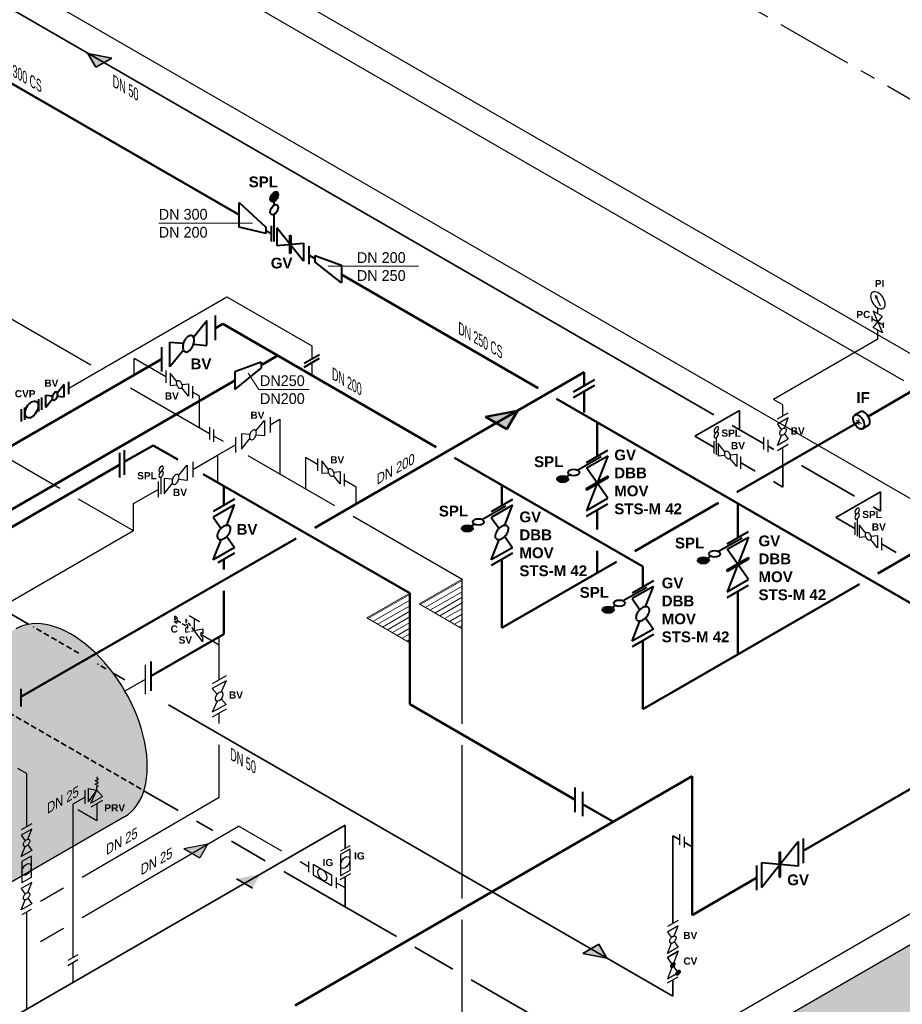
# Model space of a CAD drawing. Header units: millimetres. Extents: x 244 to 2461, y -1517 to 72.
# Tile 20 of 32: x 1655 to 1942, y -1081 to -761. Entities that reach past the tile are written whole.
import ezdxf

# ---------------------------------------------------------------- set-up
doc = ezdxf.new("R2010")
doc.units = ezdxf.units.MM
for name, pattern in [('ACAD_ISO10W100', [18, 12, -3, 0, -3]), ('MITTELLINIE', [2, 1.25, -0.25, 0.25, -0.25]), ('VERDECKT2', [0.1875, 0.125, -0.0625])]:
    doc.linetypes.add(name, pattern=pattern)
for name, color, linetype, lineweight in [('Achsen', 253, 'ACAD_ISO10W100', 15), ('Armatur-Entleerung', 7, 'Continuous', 30), ('Armaturen-Auslagerung', 7, 'Continuous', 40), ('Armaturen-Einlagerung', 7, 'Continuous', 40), ('Auslagerung', 1, 'Continuous', 50), ('Einlagerung', 5, 'Continuous', 50), ('Entleerung', 74, 'Continuous', 35), ('Hilfslinie', 254, 'Continuous', 9), ('Stickstoffsystem', 200, 'Continuous', 25), ('Text', 7, 'Continuous', 18), ('Text groß', 7, 'Continuous', 18)]:
    doc.layers.add(name, color=color, linetype=linetype, lineweight=lineweight)
for name, color, linetype in [('DN 025-', 8, 'Continuous'), ('Druckmesseinrichtung', 2, 'Continuous'), ('effekte', 7, 'Continuous'), ('Filter', 8, 'Continuous'), ('gebäude', 8, 'Continuous'), ('Langsame Befüllung', 40, 'Continuous'), ('Probeentnahme', 1, 'Continuous')]:
    doc.layers.add(name, color=color, linetype=linetype)
doc.styles.add('isotext', font='arial.ttf', dxfattribs={"oblique": 30, "height": 3})

msp = doc.modelspace()

# ---------------------------------------------------------------- hatches: boundary and pattern name
at = {"layer": 'Armaturen-Einlagerung'}
h = msp.add_hatch(color=256, dxfattribs=at)
edge = h.paths.add_edge_path()
edge.add_ellipse((1738.19, -818.76), major_axis=(0.92, 1.59), ratio=0.57735, start_angle=0, end_angle=360)
h = msp.add_hatch(color=256, dxfattribs=at)
edge = h.paths.add_edge_path()
edge.add_ellipse((1831.89, -910.48), major_axis=(-1.83, 0), ratio=0.57735, start_angle=0, end_angle=360)
h = msp.add_hatch(color=256, dxfattribs=at)
edge = h.paths.add_edge_path()
edge.add_ellipse((1800.93, -926.52), major_axis=(-1.83, 0), ratio=0.57735, start_angle=0, end_angle=360)
h = msp.add_hatch(color=256, dxfattribs=at)
edge = h.paths.add_edge_path()
edge.add_ellipse((1877.67, -936.91), major_axis=(-1.83, 0), ratio=0.57735, start_angle=0, end_angle=360)
h = msp.add_hatch(color=256, dxfattribs=at)
edge = h.paths.add_edge_path()
edge.add_ellipse((1846.71, -952.95), major_axis=(-1.83, 0), ratio=0.57735, start_angle=0, end_angle=360)
at = {"layer": 'DN 025-'}
h = msp.add_hatch(color=256, dxfattribs=at)
h.paths.add_polyline_path([(1933.55, -850.84), (1933.98, -851.73), (1934.16, -851.61)])
h.paths.add_polyline_path([(1933.81, -851.83), (1933.98, -851.73), (1933.55, -850.84)])
h = msp.add_hatch(color=74, dxfattribs=at)
h.paths.add_polyline_path([(1716.62, -1029.07), (1708.84, -1030.6), (1711.44, -1032.09)])
h.paths.add_polyline_path([(1716.62, -1029.07), (1716.62, -1029.07), (1711.44, -1032.09), (1714.05, -1033.58)])
at = {"layer": 'effekte'}
h = msp.add_hatch(color=253, dxfattribs=at)
h.set_gradient(color1=(156, 156, 156), rotation=30, tint=1, name='CURVED')
edge = h.paths.add_edge_path()
edge.add_ellipse((1671.87, -989.69), major_axis=(-17.64, 30.55), ratio=0.582653, start_angle=179.9994, end_angle=360)
edge.add_line((1654.24, -959.15), (1611.54, -983.93))
edge.add_line((1611.54, -983.93), (1611.54, -997.37))
edge.add_ellipse((1605.37, -997.37), major_axis=(6.17, 0), ratio=0.57543, start_angle=180, end_angle=360, ccw=False)
edge.add_line((1599.19, -997.37), (1599.19, -990.65))
edge.add_line((1599.19, -990.65), (1548.31, -1020.03))
edge.add_ellipse((1561.48, -1053.43), major_axis=(-18.39, 31.85), ratio=0.554278, start_angle=196.4345, end_angle=344.9374, ccw=False)
edge.add_line((1584.11, -1081.09), (1689.51, -1020.24))
at = {"layer": 'effekte', "true_color": 0xc9c8c0}
h = msp.add_hatch(color=9, dxfattribs=at)
h.paths.add_polyline_path([(2111.24, -1002.83), (2111.24, -965.79), (1769.24, -1163.24), (1769.24, -1190.28), (1649.38, -1259.48), (1649.38, -1232.44), (1622.34, -1248.06), (1622.34, -1234.44), (1619.62, -1233.33), (1619.21, -1232.71), (1617.35, -1231.78), (1615.39, -1231.88), (1614.36, -1231.99), (1611.27, -1230.34), (1609.62, -1229.93), (1607.25, -1229.82), (1604.98, -1229.41), (1602.81, -1228.59), (1597.86, -1229.62), (1594.77, -1229.82), (1590.65, -1227.35), (1588.89, -1224.77), (1585.9, -1223.23), (1583.43, -1223.12), (1579, -1223.12), (1577.66, -1222.61), (1575.9, -1222.51), (1571.45, -1223.17), (1480.59, -1275.62), (1480.59, -1283.28), (1480.59, -1366.93)])
h.paths.add_polyline_path([(1480.59, -1283.28), (1480.59, -1275.62), (1471.93, -1270.62), (1471.93, -1278.28), (1386.47, -1228.94), (1386.47, -1221.29), (1377.81, -1216.29), (1377.81, -1307.6), (1480.59, -1366.93)])
at = {"layer": 'Einlagerung'}
h = msp.add_hatch(color=256, dxfattribs=at)
h.paths.add_polyline_path([(1817.19, -888.29), (1806.8, -890.29), (1810.26, -892.29)])
h.paths.add_polyline_path([(1817.19, -888.29), (1817.19, -888.29), (1810.26, -892.29), (1813.73, -894.29)])
at = {"layer": 'Entleerung'}
h = msp.add_hatch(color=74, dxfattribs=at)
h.paths.add_polyline_path([(1677.65, -772.18), (1685.44, -773.68), (1682.84, -775.18)])
h.paths.add_polyline_path([(1677.65, -772.18), (1677.65, -772.18), (1682.84, -775.18), (1680.25, -776.68)])
h = msp.add_hatch(color=256, dxfattribs=at)
h.paths.add_polyline_path([(1733.66, -1038.9), (1725.87, -1040.44), (1728.48, -1041.93)])
h.paths.add_polyline_path([(1733.66, -1038.9), (1733.66, -1038.9), (1728.48, -1041.93), (1731.08, -1043.42)])
h = msp.add_hatch(color=256, dxfattribs=at)
h.paths.add_polyline_path([(1846.25, -1066.16), (1838.46, -1064.66), (1841.06, -1063.16)])
h.paths.add_polyline_path([(1846.25, -1066.16), (1846.25, -1066.16), (1841.06, -1063.16), (1843.66, -1061.66)])
at = {"layer": 'Hilfslinie', "ltscale": 0.8}
h = msp.add_hatch(dxfattribs=at)
h.set_pattern_fill('ANSI31', color=256, scale=0.5, angle=345, style=0)
h.set_pattern_definition([(30, (-545.4837, -568.5432), (-0.79375, 1.3748153), [])])
h.paths.add_polyline_path([(1799.23, -959.13), (1799.23, -943.05), (1785.3, -951.09)])
h = msp.add_hatch(dxfattribs=at)
h.set_pattern_fill('ANSI31', color=256, scale=0.5, angle=345, style=0)
h.set_pattern_definition([(30, (-562.4606, -573.0926), (-0.79375, 1.3748153), [])])
h.paths.add_polyline_path([(1782.25, -963.68), (1782.25, -947.6), (1768.32, -955.64)])

# ---------------------------------------------------------------- linework, layer by layer
at = {"layer": 'Achsen'}
for p, q in [((1927.28, -891.41), (1929.02, -892.41)), ((1928.15, -890.91), (1928.15, -892.91))]:
    msp.add_line(p, q, dxfattribs=at)
at = {"layer": 'Armatur-Entleerung'}
for p, q in [((1901.79, -890.92), (1905.25, -888.92)), ((1905.25, -890.65), (1901.79, -892.65)), ((1901.79, -892.65), (1903.06, -894.45)), ((1903.99, -893.92), (1905.25, -890.65)), ((1903.99, -895.78), (1905.25, -897.58)), ((1881.09, -898.14), (1881.09, -902.14)), ((1881.85, -897.01), (1881.85, -902.58)), ((1884.67, -901.68), (1882.48, -898.95)), ((1882.48, -898.95), (1882.48, -902.95)), ((1897.17, -896.91), (1897.17, -900.91)), ((1898.56, -897.72), (1898.56, -901.72)), ((1901.79, -899.58), (1903.06, -896.31)), ((1905.25, -897.58), (1901.79, -899.58)), ((1905.25, -899.31), (1901.79, -901.31)), ((1882.48, -902.95), (1884.67, -902.75)), ((1886.28, -902.61), (1888.48, -902.41)), ((1888.48, -906.41), (1886.28, -903.68)), ((1888.48, -902.41), (1888.48, -906.41)), ((1889.74, -903.14), (1889.74, -907.14)), ((1926.86, -924.57), (1926.86, -928.57)), ((1927.62, -923.43), (1927.62, -929.01)), ((1930.45, -928.1), (1928.25, -925.37)), ((1928.25, -925.37), (1928.25, -929.37)), ((1928.25, -929.37), (1930.45, -929.18)), ((1932.06, -929.03), (1934.25, -928.84)), ((1934.25, -932.84), (1932.06, -930.11)), ((1934.25, -928.84), (1934.25, -932.84)), ((1935.52, -929.57), (1935.52, -933.57)), ((1762.74, -1029.65), (1759.74, -1031.38)), ((1762.74, -1030.8), (1759.74, -1032.53)), ((1759.74, -1032.53), (1759.74, -1039.46)), ((1762.74, -1030.8), (1762.74, -1037.72)), ((1762.97, -1038.74), (1759.51, -1040.74)), ((1762.74, -1037.72), (1759.74, -1039.46))]:
    msp.add_line(p, q, dxfattribs=at)
for points in [[(1904.35, -894.01, -0.1593), (1904.53, -894.28, -0.1064), (1904.55, -894.67, -0.0713), (1904.42, -895.13, -0.0576), (1904.15, -895.59, -0.0576), (1903.78, -895.97, -0.0713), (1903.38, -896.23, -0.1064), (1902.99, -896.32, -0.1593), (1902.69, -896.22, -0.1593), (1902.52, -895.96, -0.1064), (1902.49, -895.56, -0.0713), (1902.63, -895.1, -0.0576), (1902.9, -894.65, -0.0576), (1903.26, -894.26, -0.0713), (1903.67, -894, -0.1064), (1904.05, -893.92, -0.1593)], [(1884.94, -901.41, -0.1593), (1885.25, -901.39, -0.1064), (1885.6, -901.56, -0.0713), (1885.94, -901.91, -0.0576), (1886.2, -902.37, -0.0576), (1886.35, -902.88, -0.0713), (1886.37, -903.36, -0.1064), (1886.25, -903.74, -0.1593), (1886.02, -903.95, -0.1593), (1885.7, -903.97, -0.1064), (1885.35, -903.79, -0.0713), (1885.02, -903.45, -0.0576), (1884.76, -902.98, -0.0576), (1884.61, -902.47, -0.0713), (1884.59, -902, -0.1064), (1884.7, -901.62, -0.1593)], [(1930.71, -927.83, -0.1593), (1931.03, -927.81, -0.1064), (1931.38, -927.99, -0.0713), (1931.71, -928.34, -0.0576), (1931.97, -928.8, -0.0576), (1932.12, -929.31, -0.0713), (1932.14, -929.79, -0.1064), (1932.03, -930.16, -0.1593), (1931.79, -930.38, -0.1593), (1931.48, -930.4, -0.1064), (1931.13, -930.22, -0.0713), (1930.79, -929.88, -0.0576), (1930.53, -929.41, -0.0576), (1930.38, -928.9, -0.0713), (1930.36, -928.42, -0.1064), (1930.48, -928.05, -0.1593)]]:
    msp.add_lwpolyline(points, format="xyb", close=True, dxfattribs=at)
at = {"layer": 'Armatur-Entleerung', "extrusion": (0, 0, -1)}
for centre in [(1881.85, -894.44), (1881.85, -896.15), (1927.62, -920.87), (1927.62, -922.58)]:
    msp.add_ellipse(centre, major_axis=(-0.523, -0.907), ratio=0.57735, dxfattribs=at)
at = {"layer": 'Armatur-Entleerung'}
msp.add_ellipse((1761.24, -1035.13), major_axis=(-1.06, -1.84), ratio=0.57735, dxfattribs=at)
at = {"layer": 'Armaturen-Auslagerung'}
for p, q in [((1726.79, -820.67), (1735.45, -828.67)), ((1726.79, -828.67), (1726.79, -820.67)), ((1735.45, -830.67), (1726.79, -828.67)), ((1735.45, -828.67), (1735.45, -830.67)), ((1737.32, -833.25), (1737.32, -828.25)), ((1735.45, -829.67), (1737.32, -830.75)), ((1752.87, -870.08), (1747.87, -872.97)), ((1733.98, -872.49), (1725.32, -875.6)), ((1733.98, -872.49), (1733.98, -874.49)), ((1747.87, -874.13), (1752.87, -871.24)), ((1725.32, -881.37), (1733.98, -874.49)), ((1725.32, -875.6), (1725.32, -881.37)), ((1725.32, -875.6), (1725.32, -881.37)), ((1669.9, -879.79), (1667.71, -882.52)), ((1669.9, -883.79), (1669.9, -879.79)), ((1671.4, -882.92), (1671.4, -878.92)), ((1661.69, -888.53), (1661.69, -884.53)), ((1662.62, -887.99), (1662.62, -883.99)), ((1663.9, -883.25), (1666.1, -883.45)), ((1663.9, -887.25), (1663.9, -883.25)), ((1666.1, -884.52), (1663.9, -887.25)), ((1667.71, -883.59), (1669.9, -883.79)), ((1656.02, -891.8), (1656.02, -887.8)), ((1657.07, -891.2), (1657.07, -887.2)), ((1815.62, -917.1), (1808.69, -921.1)), ((1815.62, -918.94), (1808.69, -922.94)), ((1813.09, -925.47), (1815.62, -918.94)), ((1808.69, -922.94), (1811.23, -926.54)), ((1808.69, -936.79), (1811.23, -930.26)), ((1813.09, -929.19), (1815.62, -932.79)), ((1815.62, -932.79), (1808.69, -936.79)), ((1815.62, -934.62), (1808.69, -938.62)), ((1861.4, -943.53), (1854.47, -947.53)), ((1861.4, -945.36), (1854.47, -949.36)), ((1858.86, -951.9), (1861.4, -945.36)), ((1854.47, -949.36), (1857, -952.97)), ((1854.47, -963.22), (1857, -956.69)), ((1858.86, -955.61), (1861.4, -959.22)), ((1861.4, -959.22), (1854.47, -963.22)), ((1861.4, -961.05), (1854.47, -965.05)), ((1655.78, -978.61), (1655.78, -984.38))]:
    msp.add_line(p, q, dxfattribs=at)
for points in [[(1666.36, -884.79, 0.1593), (1666.68, -884.81, 0.1064), (1667.03, -884.63, 0.0713), (1667.36, -884.29, 0.0576), (1667.62, -883.82, 0.0576), (1667.77, -883.31, 0.0713), (1667.79, -882.84, 0.1064), (1667.68, -882.46, 0.1593), (1667.44, -882.25, 0.1593), (1667.13, -882.23, 0.1064), (1666.78, -882.4, 0.0713), (1666.45, -882.75, 0.0576), (1666.18, -883.21, 0.0576), (1666.03, -883.72, 0.0713), (1666.01, -884.2, 0.1064), (1666.13, -884.58, 0.1593)], [(1813.82, -925.66, -0.1593), (1814.17, -926.18, -0.1064), (1814.21, -926.97, -0.0713), (1813.95, -927.89, -0.0576), (1813.41, -928.8, -0.0576), (1812.67, -929.58, -0.0713), (1811.86, -930.09, -0.1064), (1811.1, -930.26, -0.1593), (1810.49, -930.07, -0.1593), (1810.14, -929.55, -0.1064), (1810.1, -928.76, -0.0713), (1810.37, -927.84, -0.0576), (1810.91, -926.93, -0.0576), (1811.64, -926.15, -0.0713), (1812.45, -925.64, -0.1064), (1813.21, -925.46, -0.1593)], [(1859.59, -952.08, -0.1593), (1859.94, -952.61, -0.1064), (1859.99, -953.4, -0.0713), (1859.72, -954.32, -0.0576), (1859.18, -955.23, -0.0576), (1858.45, -956.01, -0.0713), (1857.64, -956.52, -0.1064), (1856.87, -956.69, -0.1593), (1856.27, -956.5, -0.1593), (1855.92, -955.97, -0.1064), (1855.87, -955.19, -0.0713), (1856.14, -954.27, -0.0576), (1856.68, -953.35, -0.0576), (1857.41, -952.58, -0.0713), (1858.22, -952.07, -0.1064), (1858.99, -951.89, -0.1593)]]:
    msp.add_lwpolyline(points, format="xyb", close=True, dxfattribs=at)
msp.add_ellipse((1659.32, -887.9), major_axis=(1.51, 2.61), ratio=0.57735, dxfattribs=at)
at = {"layer": 'Armaturen-Einlagerung'}
for p, q in [((1738.19, -821.45), (1738.19, -820.26)), ((1738.19, -833.25), (1738.19, -824.45)), ((1747.71, -839.64), (1739.05, -828.86)), ((1739.05, -828.86), (1739.05, -834.64)), ((1743.24, -837.05), (1743.24, -831.28)), ((1743.24, -831.28), (1743.53, -831.45)), ((1743.31, -837.09), (1743.31, -831.32)), ((1743.38, -837.14), (1743.38, -831.36)), ((1743.46, -837.18), (1743.46, -831.4)), ((1743.53, -831.45), (1743.53, -837.22)), ((1739.05, -834.64), (1747.71, -833.86)), ((1747.71, -833.86), (1747.71, -839.64)), ((1749.45, -834.86), (1749.45, -840.64)), ((1743.53, -837.22), (1743.24, -837.05)), ((1751.37, -837.86), (1760.03, -840.97)), ((1751.37, -837.86), (1751.37, -839.86)), ((1760.03, -846.75), (1751.37, -839.86)), ((1760.03, -840.97), (1760.03, -846.75)), ((1719.04, -865.35), (1719.04, -857.35)), ((1716.3, -859.06), (1711.95, -864.47)), ((1716.3, -866.94), (1716.3, -858.94)), ((1704.3, -873.99), (1704.3, -865.99)), ((1704.3, -865.99), (1708.65, -866.38)), ((1711.96, -866.68), (1716.3, -867.06)), ((1701.56, -867.58), (1701.56, -875.58)), ((1708.65, -868.59), (1704.3, -873.99)), ((1835.44, -882.13), (1842.37, -878.13)), ((1835.44, -883.96), (1842.37, -879.96)), ((1928.68, -888.62), (1926.81, -889.7)), ((1931.21, -893.13), (1929.42, -894.17)), ((1687.88, -902), (1687.88, -910)), ((1689.46, -901.09), (1689.46, -909.09)), ((1839.65, -905.07), (1846.58, -901.07)), ((1844.44, -903.24), (1836.81, -907.64)), ((1839.65, -906.9), (1846.58, -902.9)), ((1846.58, -902.9), (1839.65, -920.75)), ((1846.58, -916.75), (1839.65, -906.9)), ((1834.22, -909.14), (1833.19, -909.74)), ((1839.65, -913.6), (1846.58, -909.6)), ((1846.58, -909.71), (1839.65, -913.71)), ((1846.58, -909.83), (1839.65, -913.83)), ((1846.58, -909.94), (1839.65, -913.94)), ((1846.58, -910.06), (1839.65, -914.06)), ((1846.58, -909.6), (1846.58, -910.06)), ((1839.65, -914.06), (1839.65, -913.6)), ((1725.29, -917.08), (1718.37, -921.08)), ((1839.65, -920.75), (1846.58, -916.75)), ((1725.29, -918.91), (1718.37, -922.91)), ((1722.76, -925.44), (1725.29, -918.91)), ((1813.48, -919.28), (1805.85, -923.68)), ((1839.65, -922.59), (1846.58, -918.59)), ((1718.37, -922.91), (1720.9, -926.52)), ((1803.26, -925.18), (1802.23, -925.77)), ((1885.43, -931.49), (1892.35, -927.49)), ((1718.37, -936.77), (1720.9, -930.24)), ((1722.76, -929.16), (1725.29, -932.77)), ((1890.21, -929.67), (1882.59, -934.07)), ((1885.43, -933.33), (1892.35, -929.33)), ((1892.35, -929.33), (1885.43, -947.18)), ((1725.29, -932.77), (1718.37, -936.77)), ((1892.35, -943.18), (1885.43, -933.33)), ((1725.29, -934.6), (1719.88, -937.72)), ((1879.99, -935.57), (1878.96, -936.16)), ((1885.43, -940.02), (1892.35, -936.02)), ((1892.35, -936.14), (1885.43, -940.14)), ((1892.35, -936.25), (1885.43, -940.25)), ((1892.35, -936.37), (1885.43, -940.37)), ((1892.35, -936.48), (1885.43, -940.48)), ((1892.35, -936.02), (1892.35, -936.48)), ((1885.43, -940.48), (1885.43, -940.02)), ((1885.43, -947.18), (1892.35, -943.18)), ((1859.25, -945.71), (1851.63, -950.11)), ((1885.43, -949.01), (1892.35, -945.01)), ((1849.03, -951.6), (1848, -952.2)), ((1698.12, -969.74), (1698.12, -979.34)), ((1835.97, -1018.71), (1835.97, -1010.71)), ((1838.37, -1012.09), (1838.37, -1020.09)), ((1896.5, -1043.2), (1908.5, -1028.27)), ((1908.5, -1028.27), (1908.5, -1036.27)), ((1910.08, -1027.35), (1910.08, -1035.35)), ((1902.3, -1031.85), (1902.7, -1031.62)), ((1902.3, -1031.85), (1902.3, -1039.85)), ((1902.4, -1039.79), (1902.4, -1031.79)), ((1902.5, -1039.73), (1902.5, -1031.73)), ((1902.6, -1039.67), (1902.6, -1031.67)), ((1902.7, -1039.62), (1902.7, -1031.62)), ((1894.91, -1036.11), (1894.91, -1044.11)), ((1896.5, -1035.2), (1896.5, -1043.2)), ((1908.5, -1036.27), (1896.5, -1035.2)), ((1902.3, -1039.85), (1902.7, -1039.62))]:
    msp.add_line(p, q, dxfattribs=at)
for points in [[(1711.41, -863.92, 0.1593), (1710.76, -863.87, 0.1064), (1710.04, -864.24, 0.0713), (1709.36, -864.95, 0.0576), (1708.82, -865.9, 0.0576), (1708.51, -866.95, 0.0713), (1708.47, -867.93, 0.1064), (1708.71, -868.7, 0.1593), (1709.19, -869.14, 0.1593), (1709.84, -869.18, 0.1064), (1710.56, -868.82, 0.0713), (1711.24, -868.11, 0.0576), (1711.78, -867.16, 0.0576), (1712.09, -866.11, 0.0713), (1712.13, -865.13, 0.1064), (1711.89, -864.36, 0.1593)], [(1723.49, -925.63, -0.1593), (1723.84, -926.16, -0.1064), (1723.89, -926.94, -0.0713), (1723.62, -927.86, -0.0576), (1723.08, -928.78, -0.0576), (1722.35, -929.55, -0.0713), (1721.54, -930.07, -0.1064), (1720.77, -930.24, -0.1593), (1720.17, -930.05, -0.1593), (1719.82, -929.52, -0.1064), (1719.77, -928.74, -0.0713), (1720.04, -927.82, -0.0576), (1720.58, -926.9, -0.0576), (1721.31, -926.13, -0.0713), (1722.12, -925.61, -0.1064), (1722.89, -925.44, -0.1593)]]:
    msp.add_lwpolyline(points, format="xyb", close=True, dxfattribs=at)
for centre, major_axis, ratio in [((1738.19, -818.76), (0.92, 1.59), 0.57735), ((1738.19, -822.95), (0.92, 1.59), 0.57735), ((1928.15, -891.91), (1.31, -2.23), 0.573604), ((1835.52, -908.39), (-1.83, 0), 0.57735), ((1831.89, -910.48), (-1.83, 0), 0.57735), ((1804.56, -924.43), (-1.83, 0), 0.57735), ((1800.93, -926.52), (-1.83, 0), 0.57735), ((1881.29, -934.82), (-1.83, 0), 0.57735), ((1877.67, -936.91), (-1.83, 0), 0.57735), ((1850.33, -950.86), (-1.83, 0), 0.57735), ((1846.71, -952.95), (-1.83, 0), 0.57735)]:
    msp.add_ellipse(centre, major_axis=major_axis, ratio=ratio, dxfattribs=at)
msp.add_ellipse((1929.95, -890.87), major_axis=(1.31, -2.23), ratio=0.573604, start_param=6.248229, end_param=9.449833, dxfattribs=at)
at = {"layer": 'Auslagerung'}
for p, q in [((1726.79, -824.67), (1587.26, -744.11)), ((1721.47, -860.08), (1719.04, -861.48)), ((1721.47, -860.08), (1790.76, -900.08)), ((1701.56, -871.58), (1639.2, -907.58)), ((1739.33, -870.39), (1733.98, -873.48)), ((1725.32, -878.48), (1468.39, -1026.82)), ((1796.76, -903.55), (1857.93, -938.87)), ((1812.16, -912.43), (1812.16, -919.1)), ((1857.93, -938.87), (1857.93, -945.53))]:
    msp.add_line(p, q, dxfattribs=at)
at = {"layer": 'DN 025-', "color": 74}
for p, q in [((1563.85, -807.15), (1678.52, -873.35)), ((1692.63, -876.73), (1692.63, -871.3)), ((1702.96, -877.26), (1692.63, -871.3)), ((1691.5, -880.85), (1717.17, -895.67)), ((1713.73, -883.48), (1711.61, -882.26)), ((1713.73, -883.48), (1713.73, -893.68)), ((1736.87, -892.84), (1739.99, -891.04)), ((1740.02, -891.03), (1740.02, -908.86)), ((1718.43, -896.4), (1721.57, -898.21)), ((1719.76, -902.71), (1725.62, -899.33)), ((1729.64, -902.87), (1757.79, -919.12)), ((1752.26, -905.81), (1748.33, -903.54)), ((1748.33, -903.54), (1748.33, -913.74)), ((1764.85, -913.08), (1760.92, -910.81)), ((1764.85, -918.51), (1764.85, -913.08)), ((1763.79, -922.59), (1799.23, -943.05)), ((1799.23, -990.03), (1799.23, -943.05)), ((1799.23, -1046.81), (1799.23, -996.96)), ((1675.71, -1052.92), (1726.57, -1023.34)), ((1740.62, -1031.45), (1726.57, -1023.34)), ((1708.84, -1030.6), (1716.62, -1029.07)), ((1716.62, -1029.07), (1714.05, -1033.58)), ((1708.84, -1030.6), (1714.05, -1033.58)), ((1749.32, -1036.48), (1746.62, -1034.92)), ((1761.24, -1043.36), (1758.32, -1041.67)), ((1799.23, -1099), (1799.23, -1053.74)), ((1662.18, -1060.79), (1669.71, -1056.41))]:
    msp.add_line(p, q, dxfattribs=at)
at = {"layer": 'DN 025-'}
for p, q in [((1935.2, -854.29), (1933.55, -850.84)), ((1936.2, -861.34), (1936.2, -859.63))]:
    msp.add_line(p, q, dxfattribs=at)
at = {"layer": 'DN 025-', "lineweight": -3}
for p, q in [((1702.96, -875.26), (1702.96, -879.26)), ((1706.55, -878.79), (1704.35, -876.06)), ((1704.35, -876.06), (1704.35, -880.06)), ((1704.35, -880.06), (1706.54, -879.87)), ((1708.15, -879.72), (1710.35, -879.53)), ((1710.35, -879.53), (1710.35, -883.53)), ((1710.35, -883.53), (1708.16, -880.8)), ((1711.61, -880.26), (1711.61, -884.26)), ((1732.25, -894.83), (1735, -891.42)), ((1735, -891.42), (1735, -896.42)), ((1736.87, -890.34), (1736.87, -895.34)), ((1717.17, -893.67), (1717.17, -897.67)), ((1718.43, -894.4), (1718.43, -898.4)), ((1727.5, -895.75), (1727.5, -900.75)), ((1730.24, -896), (1727.5, -895.75)), ((1725.62, -896.83), (1725.62, -901.83)), ((1727.5, -900.75), (1730.24, -897.34)), ((1735, -896.42), (1732.26, -896.18)), ((1752.26, -903.81), (1752.26, -907.81)), ((1755.85, -907.34), (1753.65, -904.61)), ((1753.65, -904.61), (1753.65, -908.61)), ((1753.65, -908.61), (1755.85, -908.42)), ((1757.46, -908.27), (1759.65, -908.08)), ((1759.65, -908.08), (1759.65, -912.08)), ((1759.65, -912.08), (1757.46, -909.35)), ((1760.92, -908.8), (1760.92, -912.8)), ((1722.51, -974.46), (1718.06, -977.02)), ((1722.51, -976.02), (1718.06, -978.58)), ((1719.62, -980.39), (1718.06, -978.58)), ((1722.51, -976.02), (1720.95, -979.62)), ((1722.51, -983.73), (1720.95, -981.92)), ((1719.62, -982.69), (1718.06, -986.29)), ((1722.51, -983.73), (1718.06, -986.29)), ((1722.51, -985.29), (1718.06, -987.85)), ((1680.5, -1007.27), (1680.5, -1007.68)), ((1681.02, -1007.95), (1680.5, -1007.68)), ((1677.79, -1015.42), (1677.79, -1011)), ((1677.79, -1011), (1680.49, -1011.63)), ((1679.98, -1008.55), (1681.02, -1007.95)), ((1681.02, -1009.08), (1679.98, -1008.55)), ((1679.98, -1009.68), (1681.02, -1009.08)), ((1681.01, -1010.22), (1679.98, -1009.68)), ((1680.49, -1011.63), (1680.5, -1010.52)), ((1680.5, -1010.52), (1681.01, -1010.22)), ((1676.72, -1016.03), (1676.72, -1011.61)), ((1677.79, -1015.42), (1680.49, -1011.63)), ((1678.57, -1015.87), (1680.49, -1011.63)), ((1678.57, -1015.87), (1682.41, -1013.67)), ((1682.41, -1013.67), (1680.49, -1011.63)), ((1682.4, -1014.9), (1678.57, -1017.1)), ((1659.42, -1022.53), (1655.95, -1024.53)), ((1659.42, -1024.26), (1655.95, -1026.26)), ((1655.95, -1026.26), (1657.22, -1028.06)), ((1658.15, -1027.53), (1659.42, -1024.26)), ((1869.89, -1025.9), (1869.89, -1029.37)), ((1871.39, -1026.77), (1871.39, -1030.23)), ((1655.95, -1033.19), (1657.22, -1029.92)), ((1658.15, -1029.39), (1659.42, -1031.19)), ((1659.42, -1031.19), (1655.95, -1033.19)), ((1659.18, -1033.05), (1656.18, -1034.79)), ((1659.18, -1033.05), (1659.18, -1039.98)), ((1656.18, -1034.79), (1656.18, -1041.71)), ((1749.32, -1034.74), (1749.32, -1038.21)), ((1750.82, -1035.61), (1756.82, -1039.07)), ((1750.82, -1035.61), (1750.82, -1039.07)), ((1750.82, -1039.07), (1756.82, -1042.54)), ((1756.82, -1039.07), (1756.82, -1042.54)), ((1659.42, -1041.58), (1655.95, -1043.58)), ((1659.18, -1039.98), (1656.18, -1041.71)), ((1658.15, -1044.85), (1659.42, -1041.58)), ((1758.32, -1039.94), (1758.32, -1043.4)), ((1655.95, -1043.58), (1657.22, -1045.38)), ((1655.95, -1050.51), (1657.22, -1047.24)), ((1659.42, -1048.51), (1655.95, -1050.51)), ((1658.15, -1046.71), (1659.42, -1048.51)), ((1659.18, -1050.37), (1656.18, -1052.11)), ((1869.47, -1053.91), (1866.01, -1055.91)), ((1869.47, -1055.7), (1866.01, -1057.7)), ((1868.2, -1058.96), (1869.47, -1055.7)), ((1866.01, -1057.7), (1867.27, -1059.5)), ((1866.01, -1064.63), (1867.27, -1061.36)), ((1868.2, -1060.82), (1869.47, -1062.63)), ((1674.34, -1065.08), (1671.09, -1066.95)), ((1869.47, -1063.96), (1866, -1065.96)), ((1869.47, -1062.63), (1866.01, -1064.63)), ((1869.47, -1063.96), (1866.01, -1072.89)), ((1866.01, -1065.96), (1869.47, -1063.96)), ((1671.09, -1068.52), (1674.34, -1066.64)), ((1869.47, -1070.89), (1866.01, -1065.96)), ((1867.1, -1068.52), (1867.1, -1069.04)), ((1867.16, -1068.38), (1867.16, -1069.14)), ((1867.22, -1068.27), (1867.22, -1069.19)), ((1867.28, -1068.18), (1867.28, -1069.21)), ((1867.33, -1068.1), (1867.33, -1069.22)), ((1867.39, -1068.03), (1867.39, -1069.23)), ((1867.45, -1067.96), (1867.45, -1069.22)), ((1867.51, -1067.91), (1867.51, -1069.21)), ((1867.56, -1067.86), (1867.56, -1069.2)), ((1867.62, -1067.81), (1867.62, -1069.18)), ((1867.68, -1067.77), (1867.68, -1069.15)), ((1867.74, -1067.73), (1867.74, -1069.12)), ((1867.8, -1067.7), (1867.8, -1069.08)), ((1867.85, -1067.68), (1867.85, -1069.04)), ((1867.91, -1067.66), (1867.91, -1069)), ((1867.97, -1067.64), (1867.97, -1068.95)), ((1868.03, -1067.63), (1868.03, -1068.89)), ((1868.08, -1067.63), (1868.08, -1068.83)), ((1868.14, -1067.63), (1868.14, -1068.76)), ((1868.2, -1067.64), (1868.2, -1068.68)), ((1868.26, -1067.67), (1868.26, -1068.59)), ((1868.32, -1067.71), (1868.32, -1068.48)), ((1868.37, -1067.78), (1868.37, -1068.34)), ((1866.01, -1072.89), (1869.47, -1070.89)), ((1868.78, -1071.01), (1868.78, -1071.57)), ((1868.83, -1070.87), (1868.83, -1071.64)), ((1868.89, -1070.77), (1868.89, -1071.68)), ((1868.95, -1070.67), (1868.95, -1071.71)), ((1869.01, -1070.59), (1869.01, -1071.72)), ((1869.07, -1070.52), (1869.07, -1071.72)), ((1869.12, -1070.46), (1869.12, -1071.72)), ((1869.18, -1070.4), (1869.18, -1071.71)), ((1869.24, -1070.35), (1869.24, -1071.7)), ((1869.3, -1070.31), (1869.3, -1071.67)), ((1869.35, -1070.27), (1869.35, -1071.65)), ((1869.41, -1070.23), (1869.41, -1071.62)), ((1869.47, -1070.2), (1869.47, -1071.58)), ((1869.53, -1070.17), (1869.53, -1071.54)), ((1869.59, -1070.15), (1869.59, -1071.5)), ((1869.64, -1070.14), (1869.64, -1071.44)), ((1869.7, -1070.13), (1869.7, -1071.39)), ((1869.76, -1070.12), (1869.76, -1071.32)), ((1869.82, -1070.13), (1869.82, -1071.25)), ((1869.87, -1070.14), (1869.87, -1071.17)), ((1869.93, -1070.17), (1869.93, -1071.08)), ((1869.99, -1070.21), (1869.99, -1070.97)), ((1870.05, -1070.28), (1870.05, -1070.81)), ((1866.01, -1074.22), (1869.47, -1072.22))]:
    msp.add_line(p, q, dxfattribs=at)
at = {"layer": 'DN 025-', "color": 7, "lineweight": -3}
for p, q in [((1720.28, -975.74), (1720.29, -961.73)), ((1720.28, -989.97), (1720.28, -986.57)), ((1720.28, -1013.9), (1720.28, -996.9)), ((1675.71, -1039.83), (1720.28, -1013.9)), ((1680.49, -1016), (1680.48, -1021.54)), ((1680.48, -1021.54), (1674.36, -1018.01)), ((1662.18, -1047.7), (1669.71, -1043.32))]:
    msp.add_line(p, q, dxfattribs=at)
at = {"layer": 'DN 025-', "color": 32}
for p, q in [((1657.68, -1006.18), (1654.87, -1004.56)), ((1657.68, -1006.18), (1657.68, -1023.53)), ((1657.68, -1051.24), (1657.68, -1082.8))]:
    msp.add_line(p, q, dxfattribs=at)
at = {"layer": 'DN 025-'}
for points in [[(1933.55, -850.84), (1934.16, -851.61), (1933.81, -851.83), (1933.55, -850.84)], [(1932.88, -861.24), (1935.87, -857.62), (1932.88, -855.9), (1935.87, -862.96), (1932.88, -861.24)], [(1932.55, -859.24), (1932.55, -857.52)]]:
    msp.add_lwpolyline(points, dxfattribs=at)
msp.add_lwpolyline([(1932.55, -858.38), (1936.2, -860.49)], close=True, dxfattribs=at)
at = {"layer": 'DN 025-', "lineweight": -3}
for points in [[(1706.81, -878.52, -0.1593), (1707.13, -878.5, -0.1064), (1707.48, -878.68, -0.0713), (1707.81, -879.03, -0.0576), (1708.07, -879.49, -0.0576), (1708.22, -880, -0.0713), (1708.24, -880.48, -0.1064), (1708.13, -880.85, -0.1593), (1707.89, -881.07, -0.1593), (1707.57, -881.09, -0.1064), (1707.22, -880.91, -0.0713), (1706.89, -880.57, -0.0576), (1706.63, -880.1, -0.0576), (1706.48, -879.59, -0.0713), (1706.46, -879.11, -0.1064), (1706.57, -878.74, -0.1593)], [(1731.93, -894.5, 0.1593), (1731.53, -894.47, 0.1064), (1731.09, -894.69, 0.0713), (1730.68, -895.12, 0.0576), (1730.35, -895.7, 0.0576), (1730.16, -896.34, 0.0713), (1730.14, -896.94, 0.1064), (1730.28, -897.41, 0.1593), (1730.57, -897.68, 0.1593), (1730.97, -897.7, 0.1064), (1731.41, -897.48, 0.0713), (1731.82, -897.05, 0.0576), (1732.15, -896.47, 0.0576), (1732.34, -895.83, 0.0713), (1732.36, -895.23, 0.1064), (1732.22, -894.76, 0.1593)], [(1756.11, -907.07, -0.1593), (1756.43, -907.05, -0.1064), (1756.78, -907.23, -0.0713), (1757.11, -907.58, -0.0576), (1757.37, -908.04, -0.0576), (1757.53, -908.55, -0.0713), (1757.54, -909.03, -0.1064), (1757.43, -909.4, -0.1593), (1757.19, -909.62, -0.1593), (1756.88, -909.64, -0.1064), (1756.53, -909.46, -0.0713), (1756.2, -909.11, -0.0576), (1755.93, -908.65, -0.0576), (1755.78, -908.14, -0.0713), (1755.76, -907.66, -0.1064), (1755.88, -907.29, -0.1593)], [(1868.57, -1059.06, -0.1593), (1868.74, -1059.32, -0.1064), (1868.77, -1059.71, -0.0713), (1868.63, -1060.17, -0.0576), (1868.36, -1060.63, -0.0576), (1868, -1061.02, -0.0713), (1867.59, -1061.28, -0.1064), (1867.21, -1061.36, -0.1593), (1866.91, -1061.27, -0.1593), (1866.73, -1061, -0.1064), (1866.71, -1060.61, -0.0713), (1866.84, -1060.15, -0.0576), (1867.11, -1059.69, -0.0576), (1867.48, -1059.31, -0.0713), (1867.88, -1059.05, -0.1064), (1868.27, -1058.96, -0.1593)], [(1867.18, -1069.16, -0.1593), (1867.07, -1068.99, -0.1064), (1867.05, -1068.73, -0.0713), (1867.14, -1068.42, -0.0576), (1867.32, -1068.11, -0.0576), (1867.56, -1067.86, -0.0713), (1867.83, -1067.69, -0.1064), (1868.09, -1067.63, -0.1593), (1868.29, -1067.69, -0.1593), (1868.41, -1067.87, -0.1064), (1868.42, -1068.13, -0.0713), (1868.33, -1068.43, -0.0576), (1868.15, -1068.74, -0.0576), (1867.91, -1069, -0.0713), (1867.64, -1069.17, -0.1064), (1867.39, -1069.23, -0.1593)], [(1868.86, -1071.66, -0.1593), (1868.74, -1071.48, -0.1064), (1868.73, -1071.22, -0.0713), (1868.82, -1070.92, -0.0576), (1869, -1070.61, -0.0576), (1869.24, -1070.35, -0.0713), (1869.51, -1070.18, -0.1064), (1869.76, -1070.12, -0.1593), (1869.97, -1070.19, -0.1593), (1870.08, -1070.36, -0.1064), (1870.1, -1070.63, -0.0713), (1870.01, -1070.93, -0.0576), (1869.83, -1071.24, -0.0576), (1869.58, -1071.5, -0.0713), (1869.31, -1071.67, -0.1064), (1869.06, -1071.72, -0.1593)]]:
    msp.add_lwpolyline(points, format="xyb", close=True, dxfattribs=at)
at = {"layer": 'DN 025-', "color": 7, "lineweight": -3, "flags": 128}
for points in [[(1676.72, -1013.82), (1672.71, -1016.15), (1672.71, -1066.02)], [(1672.71, -1067.58), (1672.72, -1074.12)]]:
    msp.add_lwpolyline(points, dxfattribs=at)
at = {"layer": 'DN 025-', "lineweight": -3, "flags": 128}
for points in [[(1658.51, -1027.62, -0.1593), (1658.69, -1027.88, -0.1064), (1658.71, -1028.28, -0.0713), (1658.58, -1028.74, -0.0576), (1658.31, -1029.19, -0.0576), (1657.94, -1029.58, -0.0713), (1657.54, -1029.84, -0.1064), (1657.15, -1029.92, -0.1593), (1656.85, -1029.83, -0.1593), (1656.68, -1029.57, -0.1064), (1656.65, -1029.17, -0.0713), (1656.79, -1028.71, -0.0576), (1657.06, -1028.26, -0.0576), (1657.42, -1027.87, -0.0713), (1657.83, -1027.61, -0.1064), (1658.21, -1027.53, -0.1593)], [(1658.51, -1044.94, -0.1593), (1658.69, -1045.2, -0.1064), (1658.71, -1045.6, -0.0713), (1658.58, -1046.06, -0.0576), (1658.31, -1046.52, -0.0576), (1657.94, -1046.9, -0.0713), (1657.54, -1047.16, -0.1064), (1657.15, -1047.25, -0.1593), (1656.85, -1047.15, -0.1593), (1656.68, -1046.89, -0.1064), (1656.65, -1046.49, -0.0713), (1656.79, -1046.03, -0.0576), (1657.06, -1045.58, -0.0576), (1657.42, -1045.19, -0.0713), (1657.83, -1044.93, -0.1064), (1658.21, -1044.85, -0.1593)]]:
    msp.add_lwpolyline(points, format="xyb", close=True, dxfattribs=at)
at = {"layer": 'DN 025-'}
msp.add_ellipse((1934.37, -852.4), major_axis=(1.62, -2.75), ratio=0.573604, dxfattribs=at)
at = {"layer": 'DN 025-', "lineweight": -3}
for centre, major_axis, ratio in [((1720.28, -981.16), (-0.85, -1.47), 0.577382), ((1657.68, -1037.38), (-1.06, -1.84), 0.57735), ((1753.82, -1039.07), (1.06, -1.84), 0.57735)]:
    msp.add_ellipse(centre, major_axis=major_axis, ratio=ratio, dxfattribs=at)
at = {"layer": 'Druckmesseinrichtung', "color": 7, "lineweight": 30}
for p, q in [((1671.4, -880.92), (1722.79, -851.25)), ((1722.79, -851.25), (1750.37, -867.18)), ((1750.37, -867.18), (1750.37, -871.53)), ((1750.37, -872.69), (1750.37, -876.77))]:
    msp.add_line(p, q, dxfattribs=at)
at = {"layer": 'Einlagerung'}
for p, q in [((1749.45, -837.75), (1751.37, -838.86)), ((1760.03, -844.01), (1823.95, -880.92)), ((1751.34, -926.31), (1838.9, -875.75)), ((1838.9, -880.13), (1838.9, -875.75)), ((1838.9, -888.9), (1838.9, -881.96)), ((1947.05, -881), (1931.23, -890.13)), ((1829.96, -884.38), (1981.92, -972.12)), ((1806.8, -890.29), (1817.19, -888.29)), ((1817.19, -888.29), (1813.73, -894.29)), ((1806.8, -890.29), (1813.73, -894.29)), ((1843.12, -891.98), (1843.12, -903.07)), ((1928.15, -891.91), (1888.58, -914.76)), ((1689.46, -904.94), (1698.82, -899.54)), ((1706.86, -904.17), (1698.82, -899.54)), ((1434.67, -1052.05), (1687.88, -905.86)), ((1782.25, -947.58), (1715.05, -908.89)), ((1721.83, -919.08), (1721.83, -912.79)), ((1882.58, -918.22), (1855.38, -933.93)), ((1843.12, -920.59), (1843.12, -926.85)), ((1888.89, -918.4), (1888.89, -929.49)), ((1973.92, -918.34), (1934.35, -941.19)), ((1655.78, -981.31), (1745.33, -929.78)), ((1843.12, -933.78), (1843.12, -941.01)), ((1721.83, -939.89), (1721.83, -936.6)), ((1812.16, -953.29), (1812.16, -936.62)), ((1849.38, -937.39), (1812.16, -958.88)), ((1721.83, -960.85), (1721.83, -946.82)), ((1928.35, -944.65), (1868.19, -979.39)), ((1888.89, -947.01), (1888.89, -967.43)), ((1782.25, -983.69), (1782.25, -947.58)), ((1812.16, -953.29), (1812.16, -958.88)), ((1698.12, -974.54), (1721.83, -960.85)), ((1857.93, -963.05), (1857.93, -979.72)), ((1870.97, -977.78), (1857.93, -985.31)), ((1857.93, -979.72), (1857.93, -985.31)), ((1782.25, -983.69), (1835.97, -1014.71)), ((1985.11, -988.03), (1910.08, -1031.35)), ((1874.05, -1007.08), (1744.99, -1081.59)), ((1874.05, -1052.16), (1874.05, -1007.08)), ((1838.37, -1016.09), (1848.4, -1021.88)), ((1894.91, -1040.11), (1874.05, -1052.16))]:
    msp.add_line(p, q, dxfattribs=at)
at = {"layer": 'Entleerung', "color": 74}
for p, q in [((1568.48, -709.15), (1881.01, -889.59)), ((1685.44, -773.68), (1677.65, -772.18)), ((1677.65, -772.18), (1680.25, -776.68)), ((1685.44, -773.68), (1680.25, -776.68)), ((1658.34, -957.67), (1652.15, -954.1))]:
    msp.add_line(p, q, dxfattribs=at)
at = {"layer": 'Entleerung'}
for p, q in [((1874.91, -896.58), (1889.44, -888.19)), ((1889.44, -888.19), (1889.44, -894.45)), ((1887.02, -893.05), (1897.17, -898.91)), ((1874.91, -896.58), (1881.09, -900.14)), ((1898.56, -899.72), (1900.52, -900.85)), ((1889.74, -905.14), (1894.49, -907.88)), ((1903.52, -906.13), (1903.52, -913.09)), ((1909.59, -906.09), (1926.79, -916.02)), ((1900.49, -911.34), (1903.52, -913.09)), ((1920.69, -923), (1935.21, -914.62)), ((1935.21, -914.62), (1935.21, -920.88)), ((1932.79, -919.48), (1935.21, -920.88)), ((1920.69, -923), (1926.86, -926.57)), ((1935.52, -931.57), (1940.27, -934.31)), ((1689.59, -975.71), (1685.79, -973.52)), ((1867.74, -1078.57), (1703.78, -983.91)), ((1706.95, -1018.19), (1695.83, -1011.76)), ((1761.24, -1023.01), (1609.78, -1110.46)), ((1718.25, -1024.71), (1712.94, -1021.64)), ((1761.24, -1023.01), (1761.24, -1030.51)), ((1867.74, -1026.39), (1867.74, -1054.91)), ((1869.89, -1027.64), (1867.74, -1026.39)), ((1735.28, -1034.54), (1724.24, -1028.17)), ((1874.05, -1030.03), (1871.39, -1028.5)), ((1777.88, -1059.14), (1741.28, -1038)), ((1761.24, -1039.74), (1761.24, -1049.53)), ((1725.87, -1040.44), (1731.08, -1043.42)), ((1838.46, -1064.66), (1843.66, -1061.66)), ((1846.25, -1066.16), (1843.66, -1061.66)), ((1796.23, -1069.73), (1783.88, -1062.6)), ((1838.46, -1064.66), (1846.25, -1066.16)), ((1847.68, -1099.43), (1802.23, -1073.19)), ((1867.74, -1073.22), (1867.74, -1078.57))]:
    msp.add_line(p, q, dxfattribs=at)
at = {"layer": 'Entleerung', "linetype": 'VERDECKT2', "ltscale": 15}
for p, q in [((1674.69, -967.11), (1659.78, -958.5)), ((1683.47, -972.18), (1680.69, -970.57)), ((1694.94, -1011.25), (1652.59, -986.8))]:
    msp.add_line(p, q, dxfattribs=at)
at = {"layer": 'Filter'}
for p, q in [((1696.22, -970.84), (1696.22, -980.44)), ((1696.22, -975.64), (1689.67, -979.42)), ((1689.51, -1020.24), (1584.11, -1081.09))]:
    msp.add_line(p, q, dxfattribs=at)
msp.add_ellipse((1671.87, -989.69), major_axis=(-17.64, 30.55), ratio=0.582653, start_param=3.141582, end_param=6.283185, dxfattribs=at)
at = {"layer": 'gebäude'}
for p, q in [((1385.7, -593.94), (2054.46, -980.05)), ((1618.92, -681.55), (1949.59, -872.46)), ((1610.26, -686.55), (1942.74, -878.51)), ((2093.91, -965.79), (1760.58, -1158.24)), ((2111.24, -965.79), (1769.24, -1163.24))]:
    msp.add_line(p, q, dxfattribs=at)
at = {"layer": 'gebäude', "linetype": 'MITTELLINIE', "ltscale": 20}
msp.add_line((1729.61, -662.76), (2001.26, -819.59), dxfattribs=at)
at = {"layer": 'Hilfslinie', "ltscale": 0.8}
for p, q in [((1799.23, -943.05), (1785.3, -951.09)), ((1782.25, -947.6), (1768.32, -955.64)), ((1799.23, -959.13), (1785.3, -951.09)), ((1782.25, -963.68), (1768.32, -955.64))]:
    msp.add_line(p, q, dxfattribs=at)
at = {"layer": 'Langsame Befüllung'}
for p, q in [((1668.54, -913.56), (1651.69, -903.83)), ((1711.73, -907.35), (1719.76, -902.71)), ((1719.76, -902.71), (1719.76, -911.6)), ((1692.45, -918.48), (1700.48, -913.84)), ((1692.45, -927.36), (1674.54, -917.02)), ((1692.45, -927.36), (1692.45, -918.48)), ((1692.45, -927.36), (1609.16, -975.46))]:
    msp.add_line(p, q, dxfattribs=at)
at = {"layer": 'Langsame Befüllung', "color": 7}
for p, q in [((1711.73, -904.85), (1711.73, -909.85)), ((1707.11, -909.34), (1709.86, -905.93)), ((1709.86, -905.93), (1709.86, -910.93)), ((1700.48, -911.34), (1700.48, -916.34)), ((1701.42, -915.38), (1701.42, -909.8)), ((1702.36, -910.26), (1702.36, -915.26)), ((1705.1, -910.5), (1702.36, -910.26)), ((1702.36, -915.26), (1705.1, -911.85)), ((1709.86, -910.93), (1707.11, -910.68))]:
    msp.add_line(p, q, dxfattribs=at)
msp.add_lwpolyline([(1706.78, -909.01, 0.1593), (1706.39, -908.98, 0.1064), (1705.95, -909.2, 0.0713), (1705.53, -909.63, 0.0576), (1705.21, -910.21, 0.0576), (1705.02, -910.85, 0.0713), (1704.99, -911.45, 0.1064), (1705.14, -911.92, 0.1593), (1705.43, -912.18, 0.1593), (1705.83, -912.21, 0.1064), (1706.26, -911.99, 0.0713), (1706.68, -911.56, 0.0576), (1707, -910.98, 0.0576), (1707.2, -910.34, 0.0713), (1707.22, -909.74, 0.1064), (1707.07, -909.27, 0.1593)], format="xyb", close=True, dxfattribs=at)
at = {"layer": 'Langsame Befüllung', "color": 7, "extrusion": (0, 0, -1)}
for centre in [(1701.42, -907.24), (1701.42, -908.94)]:
    msp.add_ellipse(centre, major_axis=(0.523, 0.907), ratio=0.57735, dxfattribs=at)
at = {"layer": 'Probeentnahme', "linetype": 'VERDECKT2', "ltscale": 10}
for p, q in [((1705.73, -955.02), (1705.72, -956.87)), ((1705.72, -955.94), (1706.16, -956.2)), ((1706.62, -955.54), (1705.73, -955.02)), ((1706.07, -955.59), (1706.69, -955.95)), ((1706.69, -957.05), (1706.07, -956.69)), ((1706.69, -957.05), (1706.69, -955.95)), ((1706.69, -956.5), (1710.07, -958.47)), ((1709.45, -955.99), (1709.45, -957.56)), ((1712.19, -959.71), (1709.45, -955.99)), ((1706.59, -957.43), (1705.71, -956.93)), ((1709.44, -960.23), (1709.44, -958.65)), ((1710.07, -959.01), (1709.44, -958.65)), ((1709.44, -960.23), (1712.19, -959.71)), ((1709.45, -957.56), (1710.07, -957.92)), ((1710.07, -959.01), (1710.07, -957.92))]:
    msp.add_line(p, q, dxfattribs=at)
at = {"layer": 'Probeentnahme', "linetype": 'Continuous'}
for p, q in [((1713.89, -956.87), (1710.52, -954.91)), ((1712.2, -955.89), (1712.19, -959.71)), ((1712.19, -959.71), (1714.95, -959.19)), ((1714.94, -963.42), (1712.19, -959.71)), ((1714.95, -959.19), (1714.94, -960.75)), ((1714.94, -960.75), (1714.3, -960.38)), ((1714.3, -960.38), (1714.3, -961.47)), ((1714.3, -960.92), (1720.29, -964.4)), ((1714.3, -961.47), (1714.94, -961.85)), ((1714.94, -963.42), (1714.94, -961.85))]:
    msp.add_line(p, q, dxfattribs=at)
at = {"layer": 'Stickstoffsystem'}
for p, q in [((1934.37, -856.76), (1934.37, -854.98)), ((1934.37, -865.07), (1934.37, -862.1)), ((1934.37, -865.07), (1900.49, -884.64)), ((1903.52, -886.39), (1900.49, -884.64)), ((1903.52, -889.92), (1903.52, -886.39)), ((1903.52, -906.13), (1903.52, -900.31))]:
    msp.add_line(p, q, dxfattribs=at)
at = {"layer": 'Text'}
for p, q in [((1700.64, -827.3), (1731.13, -827.3)), ((1755.7, -841.36), (1785.05, -841.36)), ((1733.2, -881.34), (1729.76, -876.08)), ((1733.2, -881.34), (1749.48, -881.34))]:
    msp.add_line(p, q, dxfattribs=at)

# ---------------------------------------------------------------- texts
at = {"layer": 'Text', "attachment_point": 1}
for s, insert, char_height, width in [('{\\fArial|b1|i0|c0|p34;SPL}', (1729.87, -812.17), 3.5, 5.4629), ('DN 300\\PDN 200', (1700.64, -822.71), 3.5, 19.2335), ('DN 200\\PDN 250', (1765.03, -836.77), 3.5, 22.2519), ('{\\fArial|b1|i0|c0|p34;GV}', (1737.05, -838.55), 3.5, 5.4629), ('{\\fArial|b1|i0|c0|p34;PI}', (1933.38, -845.79), 2.3418, 5.4629), ('{\\fArial|b1|i0|c0|p34;PC}', (1927.37, -855.84), 2.3418, 5.4629), ('{\\fArial|b1|i0|c0|p34;BV}', (1710.98, -871.3), 3.5, 5.4629), ('DN250\\PDN200', (1733.53, -876.77), 3.5, 19.2335), ('{\\fArial|b1|i0|c0|p34;BV}', (1663.48, -878.16), 2.3418, 5.4629), ('{\\fArial|b1|i0|c0|p34;CVP}', (1653.86, -881.59), 2.3418, 5.4629), ('{\\fArial|b1|i0|c0|p34;BV}', (1702.63, -882.33), 2.3418, 5.4629), ('{\\fArial|b1|i0|c0|p34;IF}', (1927.4, -882.24), 3.5, 5.4629), ('{\\fArial|b1|i0|c0|p34;BV}', (1730.44, -888.57), 2.3418, 5.4629), ('{\\fArial|b1|i0|c0|p34;SPL}', (1883.51, -894.4), 2.3418, 5.4629), ('{\\fArial|b1|i0|c0|p34;BV}', (1906.05, -893.69), 2.3418, 5.4629), ('{\\fArial|b1|i0|c0|p34;BV}', (1886.63, -898.47), 2.3418, 5.4629), ('{\\fArial|b1|i0|c0|p34;GV\\PDBB\\PMOV\\PSTS-M 42}', (1848.7, -900.92), 3.5, 31.7946), ('{\\fArial|b1|i0|c0|p34;BV}', (1756.38, -903.09), 2.3418, 5.4629), ('{\\fArial|b1|i0|c0|p34;SPL}', (1822.64, -903.1), 3.5, 5.4629), ('{\\fArial|b1|i0|c0|p34;SPL}', (1693.64, -908.23), 2.3418, 5.4629), ('{\\fArial|b1|i0|c0|p34;BV}', (1705.29, -913.66), 2.3418, 5.4629), ('{\\fArial|b1|i0|c0|p34;SPL}', (1791.68, -919.14), 3.5, 5.4629), ('{\\fArial|b1|i0|c0|p34;GV\\PDBB\\PMOV\\PSTS-M 42}', (1817.86, -921.04), 3.5, 31.7946), ('{\\fArial|b1|i0|c0|p34;SPL}', (1929.29, -920.83), 2.3418, 5.4629), ('{\\fArial|b1|i0|c0|p34;BV}', (1725.93, -925.11), 3.5, 5.4629), ('{\\fArial|b1|i0|c0|p34;BV}', (1932.4, -924.9), 2.3418, 5.4629), ('{\\fArial|b1|i0|c0|p34;SPL}', (1868.42, -929.53), 3.5, 5.4629), ('{\\fArial|b1|i0|c0|p34;GV\\PDBB\\PMOV\\PSTS-M 42}', (1895.57, -928.83), 3.5, 31.7946), ('{\\fArial|b1|i0|c0|p34;GV\\PDBB\\PMOV\\PSTS-M 42}', (1864.11, -942.52), 3.5, 31.7946), ('{\\fArial|b1|i0|c0|p34;SPL}', (1837.46, -945.57), 3.5, 5.4629), ('{\\fArial|b1|i0|c0|p34;C}', (1704.49, -958.04), 2.3418, 5.4629), ('{\\fArial|b1|i0|c0|p34;SV}', (1707.11, -961.65), 2.3418, 5.4629), ('{\\fArial|b1|i0|c0|p34;BV}', (1723.46, -979.5), 2.3418, 5.4629), ('{\\fArial|b1|i0|c0|p34;PRV}', (1682.97, -1016.18), 2.3418, 5.4629), ('{\\fArial|b1|i0|c0|p34;IG}', (1764.15, -1031.77), 2.3418, 5.4629), ('{\\fArial|b1|i0|c0|p34;IG}', (1753.92, -1033.93), 2.3418, 5.4629), ('{\\fArial|b1|i0|c0|p34;GV}', (1904.91, -1038.99), 3.5, 5.4629), ('{\\fArial|b1|i0|c0|p34;BV}', (1871.12, -1057.65), 2.3418, 5.4629), ('{\\fArial|b1|i0|c0|p34;CV}', (1871.15, -1065.96), 2.3418, 5.4629)]:
    msp.add_mtext(s, dxfattribs=dict(at, insert=insert, char_height=char_height, width=width))
at = {"layer": 'Text groß', "style": 'isotext', "oblique": 30}
for s, p in [('DN 200', (1771.5, -912.44)), ('DN 25', (1664.37, -1019.37)), ('DN 25', (1683.5, -1032.83)), ('DN 25', (1694.8, -1039.36))]:
    msp.add_text(s, height=3, rotation=30, dxfattribs=at).set_placement(p)
at = {"layer": 'Text groß', "char_height": 3.5, "attachment_point": 9, "rotation": 330}
for s, insert in [('{\\Q-30;\\W0.7;DN 300 CS}', (1662.59, -785.12)), ('\\W0.7;\\Q330;{\\fArial|b0|i0|c0|p34;DN 50}', (1694.02, -787.83)), ('{\\Q-30;\\W0.7;DN 250 CS}', (1812.36, -871.59)), ('{\\Q-30;\\W0.7;DN 200}', (1766.57, -883.63)), ('\\W0.7;\\Q330;{\\fArial|b0|i0|c0|p34;DN 50}', (1732.21, -1006.51))]:
    msp.add_mtext(s, dxfattribs=dict(at, insert=insert))

doc.saveas('drawing.dxf')
